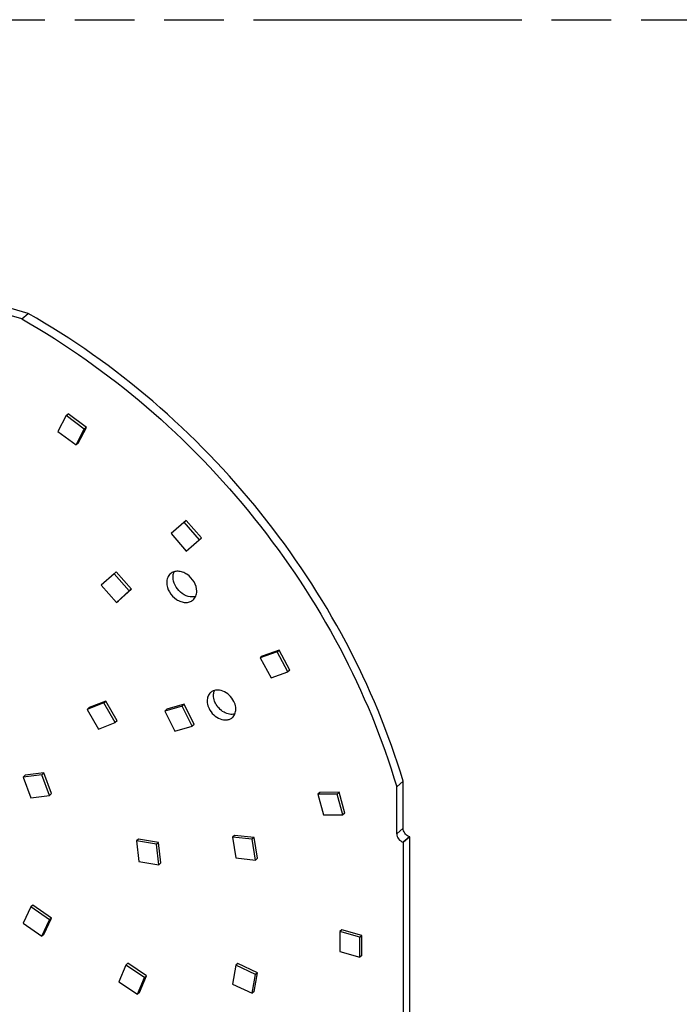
# Model space of a CAD drawing. Header units: millimetres. Extents: x 0 to 210, y 0 to 297.
# Tile 6 of 8: x 104 to 126, y 226 to 258. Entities that reach past the tile are written whole.
import ezdxf

# ---------------------------------------------------------------- set-up
doc = ezdxf.new("R2010")
doc.units = ezdxf.units.MM
doc.header["$LTSCALE"] = 19.36
doc.linetypes.add('PHANTOM', pattern=[0.8, 0.45, -0.05, 0.1, -0.05, 0.1, -0.05])
doc.layers.get('0').update_dxf_attribs({"linetype": 'CONTINUOUS'})
doc.layers.add('DEFAULT_3', color=7, linetype='PHANTOM')

msp = doc.modelspace()

# ---------------------------------------------------------------- linework, layer by layer
at = {"color": 7, "linetype": 'Continuous'}
for p, q in [((104.55261, 247.96127), (95.02141, 250.71269)), ((104.75886, 248.13989), (95.22766, 250.89131)), ((104.55261, 247.96127), (104.75886, 248.13989)), ((105.99149, 244.82425), (105.72169, 244.3113)), ((105.99149, 244.82425), (106.05674, 244.88076)), ((106.58232, 244.38389), (105.99149, 244.82425)), ((106.64757, 244.4404), (106.05674, 244.88076)), ((105.72169, 244.3113), (106.31252, 243.87095)), ((106.31252, 243.87095), (106.58232, 244.38389)), ((106.37777, 243.92745), (106.64757, 244.4404)), ((106.64757, 244.4404), (106.58232, 244.38389)), ((106.37777, 243.92745), (106.31252, 243.87095)), ((109.89218, 241.41855), (109.40156, 240.99398)), ((110.38303, 240.85149), (109.89218, 241.41855)), ((110.31778, 240.79498), (109.82693, 241.36204)), ((109.40156, 240.99398), (109.89242, 240.42692)), ((109.89242, 240.42692), (110.38303, 240.85149)), ((107.54641, 239.69046), (107.12882, 239.31352)), ((107.61166, 239.74697), (107.54641, 239.69046)), ((108.0439, 239.12926), (107.54641, 239.69046)), ((108.10915, 239.18577), (107.61166, 239.74697)), ((107.12882, 239.31352), (107.62631, 238.75232)), ((107.69156, 238.80883), (108.10915, 239.18577)), ((108.10915, 239.18577), (108.0439, 239.12926)), ((107.62631, 238.75232), (108.0439, 239.12926)), ((107.62631, 238.75232), (107.69156, 238.80883)), ((112.84225, 237.15267), (112.29584, 236.95926)), ((112.36109, 237.01577), (112.29584, 236.95926)), ((112.29584, 236.95926), (112.64699, 236.31147)), ((112.9075, 237.20918), (112.36109, 237.01577)), ((112.84225, 237.15267), (112.9075, 237.20918)), ((113.1934, 236.50489), (112.84225, 237.15267)), ((113.25865, 236.5614), (112.9075, 237.20918)), ((112.64699, 236.31147), (113.1934, 236.50489)), ((113.25865, 236.5614), (113.1934, 236.50489)), ((107.21073, 235.49998), (106.67617, 235.28536)), ((106.74142, 235.34187), (106.67617, 235.28536)), ((107.27598, 235.55649), (106.74142, 235.34187)), ((107.21073, 235.49998), (107.27598, 235.55649)), ((107.57967, 234.85891), (107.21073, 235.49998)), ((107.64492, 234.91542), (107.27598, 235.55649)), ((109.75597, 235.39392), (109.19347, 235.23154)), ((109.82122, 235.45043), (109.25872, 235.28805)), ((109.82122, 235.45043), (109.75597, 235.39392)), ((110.08073, 234.73767), (109.75597, 235.39392)), ((110.14598, 234.79418), (109.82122, 235.45043)), ((106.67617, 235.28536), (107.04511, 234.64429)), ((109.25872, 235.28805), (109.19347, 235.23154)), ((109.19347, 235.23154), (109.51823, 234.57529)), ((107.04511, 234.64429), (107.57967, 234.85891)), ((107.64492, 234.91542), (107.57967, 234.85891)), ((109.51823, 234.57529), (110.08073, 234.73767)), ((110.14598, 234.79418), (110.08073, 234.73767)), ((105.19725, 233.16363), (104.59726, 233.08806)), ((104.66251, 233.14456), (104.59726, 233.08806)), ((104.59726, 233.08806), (104.84604, 232.41625)), ((105.2625, 233.22014), (104.66251, 233.14456)), ((105.2625, 233.22014), (105.19725, 233.16363)), ((105.44603, 232.49183), (105.19725, 233.16363)), ((105.51128, 232.54834), (105.2625, 233.22014)), ((116.93489, 232.95263), (116.72864, 232.77401)), ((116.72864, 231.24488), (116.72864, 232.77401)), ((116.93489, 231.4235), (116.93489, 232.95263)), ((104.84604, 232.41625), (105.44603, 232.49183)), ((105.51128, 232.54834), (105.44603, 232.49183)), ((114.23665, 232.59028), (114.1714, 232.53377)), ((114.79459, 232.53692), (114.1714, 232.53377)), ((114.1714, 232.53377), (114.35445, 231.85774)), ((114.85984, 232.59343), (114.23665, 232.59028)), ((114.79459, 232.53692), (114.85984, 232.59343)), ((114.97764, 231.86089), (114.79459, 232.53692)), ((115.04289, 231.91739), (114.85984, 232.59343)), ((114.35445, 231.85774), (114.97764, 231.86089)), ((115.04289, 231.91739), (114.97764, 231.86089)), ((111.45804, 231.19499), (111.39279, 231.13848)), ((112.09771, 231.12299), (111.45804, 231.19499)), ((108.34505, 231.07416), (108.2798, 231.01765)), ((108.92458, 230.90978), (108.2798, 231.01765)), ((108.2798, 231.01765), (108.35805, 230.35028)), ((108.98983, 230.96628), (108.34505, 231.07416)), ((108.92458, 230.90978), (108.98983, 230.96628)), ((109.00284, 230.2424), (108.92458, 230.90978)), ((109.06809, 230.29891), (108.98983, 230.96628)), ((112.03246, 231.06648), (111.39279, 231.13848)), ((111.39279, 231.13848), (111.50545, 230.46629)), ((112.09771, 231.12299), (112.03246, 231.06648)), ((112.14512, 230.39429), (112.03246, 231.06648)), ((112.21037, 230.4508), (112.09771, 231.12299)), ((116.93973, 230.97285), (116.94514, 230.97129)), ((117.15139, 231.14991), (116.94514, 230.97129)), ((116.94514, 223.48017), (116.94514, 230.97129)), ((117.15139, 231.14991), (117.14598, 231.15147)), ((117.15139, 223.65879), (117.15139, 231.14991)), ((108.35805, 230.35028), (109.00284, 230.2424)), ((109.06809, 230.29891), (109.00284, 230.2424)), ((111.50545, 230.46629), (112.14512, 230.39429)), ((112.21037, 230.4508), (112.14512, 230.39429)), ((104.91245, 228.92947), (104.8472, 228.87297)), ((105.5126, 228.50784), (104.91245, 228.92947)), ((104.8472, 228.87297), (104.59882, 228.34452)), ((105.44735, 228.45133), (104.8472, 228.87297)), ((104.59882, 228.34452), (105.19897, 227.92289)), ((105.19897, 227.92289), (105.44735, 228.45133)), ((105.26422, 227.97939), (105.5126, 228.50784)), ((105.5126, 228.50784), (105.44735, 228.45133)), ((105.26422, 227.97939), (105.19897, 227.92289)), ((114.94246, 228.12862), (114.87721, 228.07211)), ((115.52673, 227.88461), (114.87721, 228.07211)), ((114.87721, 228.07211), (114.87721, 227.42259)), ((115.59198, 227.94112), (114.94246, 228.12862)), ((115.52673, 227.88461), (115.59198, 227.94112)), ((115.52673, 227.23509), (115.52673, 227.88461)), ((115.59198, 227.2916), (115.59198, 227.94112)), ((114.87721, 227.42259), (115.52673, 227.23509)), ((107.99951, 227.04039), (107.93426, 226.98388)), ((108.60681, 226.63473), (107.99951, 227.04039)), ((111.5707, 227.0316), (111.50545, 226.9751)), ((112.21037, 226.73429), (111.5707, 227.0316)), ((115.59198, 227.2916), (115.52673, 227.23509)), ((107.93426, 226.98388), (107.70391, 226.44308)), ((108.54156, 226.57822), (107.93426, 226.98388)), ((111.50545, 226.9751), (111.39279, 226.36794)), ((112.14512, 226.67778), (111.50545, 226.9751)), ((112.03246, 226.07063), (112.14512, 226.67778)), ((112.09771, 226.12713), (112.21037, 226.73429)), ((112.21037, 226.73429), (112.14512, 226.67778)), ((107.70391, 226.44308), (108.31121, 226.03742)), ((108.31121, 226.03742), (108.54156, 226.57822)), ((108.37646, 226.09392), (108.60681, 226.63473)), ((108.54156, 226.57822), (108.60681, 226.63473)), ((111.39279, 226.36794), (112.03246, 226.07063)), ((108.37646, 226.09392), (108.31121, 226.03742)), ((112.09771, 226.12713), (112.03246, 226.07063))]:
    msp.add_line(p, q, dxfattribs=at)
at = {"color": 9, "linetype": 'Continuous'}
for p, q in [((116.72864, 231.24488), (116.93489, 231.4235)), ((117.14598, 231.15147), (116.93973, 230.97285))]:
    msp.add_line(p, q, dxfattribs=at)
at = {"color": 7, "linetype": 'Continuous'}
msp.add_arc((117.21575, 231.39209), 0.25054, 247.058412, 253.82912, dxfattribs=at)
for points, knots in [([(116.93489, 232.95263), (116.47381, 234.50964), (115.1966, 237.57984), (112.43102, 241.75873), (108.93389, 245.38348), (106.19431, 247.32682), (104.75886, 248.13989)], [0, 0, 0, 0, 0.24479264, 0.49736164, 0.75130679, 1, 1, 1, 1]), ([(104.55261, 247.96127), (105.98806, 247.14821), (108.72764, 245.20486), (112.22477, 241.58011), (114.99035, 237.40122), (116.26756, 234.33103), (116.72864, 232.77401)], [0, 0, 0, 0, 0.24869321, 0.50263836, 0.75520736, 1, 1, 1, 1]), ([(109.37815, 239.6882), (109.33995, 239.65513), (109.27702, 239.56527), (109.25925, 239.45836), (109.25925, 239.40362)], [0, 0, 0, 0, 0.47997466, 1, 1, 1, 1]), ([(110.23353, 239.12237), (110.23353, 239.22744), (110.16399, 239.44494), (109.97241, 239.6488), (109.77855, 239.74724), (109.6304, 239.77735), (109.49043, 239.76052), (109.41057, 239.71628), (109.37815, 239.6882)], [0, 0, 0, 0, 0.2569357, 0.53080064, 0.66202604, 0.78362342, 0.89512274, 1, 1, 1, 1]), ([(109.4655, 239.58224), (109.4655, 239.5976), (109.46826, 239.65645), (109.4829, 239.71502), (109.50103, 239.75462)], [0, 0, 0, 0, 0.2608062, 1, 1, 1, 1]), ([(110.19766, 238.94985), (110.11968, 238.92697), (109.9347, 238.93732), (109.69473, 239.07873), (109.51741, 239.30379), (109.4655, 239.49195), (109.4655, 239.58224)], [0, 0, 0, 0, 0.22468217, 0.48189016, 0.75036959, 1, 1, 1, 1]), ([(109.25925, 239.40362), (109.25925, 239.29855), (109.32878, 239.08105), (109.52037, 238.87719), (109.71423, 238.77875), (109.86238, 238.74864), (110.00234, 238.76547), (110.08221, 238.80971), (110.11463, 238.83779)], [0, 0, 0, 0, 0.2569357, 0.53080064, 0.66202604, 0.78362342, 0.89512274, 1, 1, 1, 1]), ([(110.11463, 238.83779), (110.15283, 238.87086), (110.21576, 238.96072), (110.23353, 239.06763), (110.23353, 239.12237)], [0, 0, 0, 0, 0.47997466, 1, 1, 1, 1]), ([(110.68513, 235.83277), (110.64864, 235.80117), (110.5885, 235.7153), (110.57152, 235.61314), (110.57152, 235.56084)], [0, 0, 0, 0, 0.47997767, 1, 1, 1, 1]), ([(111.44118, 235.54071), (111.40397, 235.61658), (111.30155, 235.75333), (111.09732, 235.88822), (110.90321, 235.92278), (110.76645, 235.88892), (110.70945, 235.85382), (110.68513, 235.83277)], [0, 0, 0, 0, 0.27647208, 0.54516762, 0.78525742, 0.89478138, 1, 1, 1, 1]), ([(110.77777, 235.73945), (110.77777, 235.75353), (110.78021, 235.80754), (110.79304, 235.86131), (110.80897, 235.89799)], [0, 0, 0, 0, 0.26034698, 1, 1, 1, 1]), ([(110.83911, 235.49078), (110.82923, 235.51092), (110.79536, 235.58971), (110.77777, 235.67612), (110.77777, 235.73945)], [0, 0, 0, 0, 0.26163029, 1, 1, 1, 1]), ([(110.57152, 235.56084), (110.57152, 235.54034), (110.57718, 235.45455), (110.6041, 235.37079), (110.63286, 235.31216)], [0, 0, 0, 0, 0.23891591, 1, 1, 1, 1]), ([(110.63286, 235.31216), (110.67008, 235.23629), (110.77249, 235.09954), (110.97673, 234.96465), (111.17084, 234.93009), (111.30759, 234.96395), (111.3646, 234.99905), (111.38891, 235.0201)], [0, 0, 0, 0, 0.27647208, 0.54516762, 0.78525742, 0.89478138, 1, 1, 1, 1]), ([(111.471, 235.13331), (111.41571, 235.11825), (111.28999, 235.11632), (111.10966, 235.1858), (110.94988, 235.3136), (110.86961, 235.4286), (110.83911, 235.49078)], [0, 0, 0, 0, 0.22114911, 0.46784142, 0.7327257, 1, 1, 1, 1]), ([(111.50252, 235.29203), (111.50252, 235.31253), (111.49687, 235.39832), (111.46994, 235.48208), (111.44118, 235.54071)], [0, 0, 0, 0, 0.23891591, 1, 1, 1, 1]), ([(111.38891, 235.0201), (111.42541, 235.0517), (111.48554, 235.13757), (111.50252, 235.23973), (111.50252, 235.29203)], [0, 0, 0, 0, 0.47997767, 1, 1, 1, 1]), ([(116.72864, 231.24488), (116.72864, 231.18549), (116.77776, 231.06562), (116.8813, 230.98972), (116.93973, 230.97285)], [0, 0, 0, 0, 0.49408678, 1, 1, 1, 1]), ([(117.1181, 231.16138), (117.06597, 231.18337), (116.97662, 231.25852), (116.93489, 231.36925), (116.93489, 231.4235)], [0, 0, 0, 0, 0.51048356, 1, 1, 1, 1])]:
    msp.add_open_spline(points, degree=3, knots=knots, dxfattribs=at)
at = {"layer": 'DEFAULT_3', "color": 91, "linetype": 'PHANTOM', "true_color": 0x80ff80}
msp.add_line((50.12864, 257.68), (150.12864, 257.68), dxfattribs=at)

doc.saveas('drawing.dxf')
